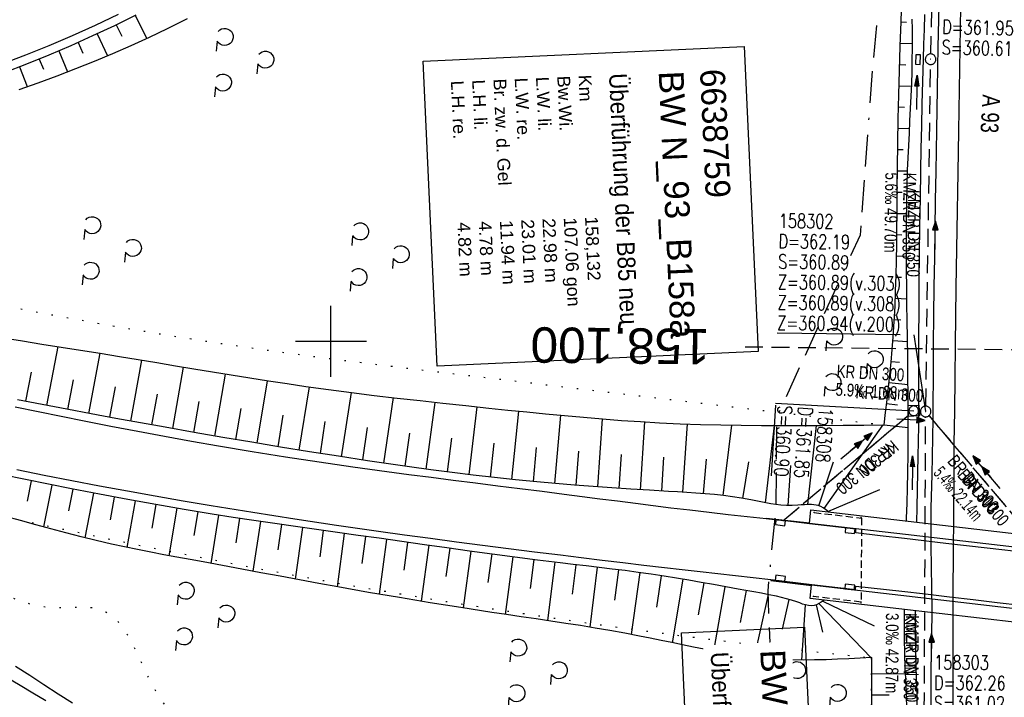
# Model space of a CAD drawing. Extents: x 510579 to 511204, y 466954 to 468018.
# Tile 21 of 48: x 510856 to 510995, y 467350 to 467445. Entities that reach past the tile are written whole.
import ezdxf
from ezdxf.enums import TextEntityAlignment as Align

# ---------------------------------------------------------------- set-up
doc = ezdxf.new("R2010")
doc.units = 0
doc.header["$LTSCALE"] = 10
doc.header["$MEASUREMENT"] = 0
for name, pattern in [('ACAD_ISO16W100', [73, 15, -6.5, 15, -6.5, 15, -7, 1, -7]), ('AUSGEZOGEN', [0]), ('LT00', [0]), ('LT07', [0.22, 0.02, -0.2]), ('LT12', [0.4, 0.3, -0.1]), ('LT17', [0.15, 0.1, -0.05]), ('STRICHLINIE2', [0.375, 0.25, -0.125])]:
    doc.linetypes.add(name, pattern=pattern)
doc.layers.get('0').update_dxf_attribs({"linetype": 'LT00'})
for name, color, linetype in [('--EK_BW_TEXT_A', 20, 'LT00'), ('--EK_FBR', 1, 'LT00'), ('--EK_Halt-Pfeil', 4, 'LT00'), ('--EK_Haltung', 7, 'STRICHLINIE2'), ('--EK_Haltung-Text', 140, 'LT00'), ('--EK_Schacht-Text', 5, 'LT00'), ('--EK_ST-93-1', 30, 'LT17'), ('--EL_Halt-Pfeil', 4, 'LT00'), ('--EL_Haltung', 182, 'STRICHLINIE2'), ('--EL_Haltung-Text', 182, 'LT00'), ('BAB-KABEL', 220, 'ACAD_ISO16W100'), ('BW_TEXT_A', 20, 'AUSGEZOGEN'), ('DFK_BES-NAME', 255, 'LT00'), ('DL', 182, 'LT12'), ('DL_PFEIL', 201, 'LT00'), ('DL_TEXT', 182, 'LT00'), ('GEHOELZ_SYMB', 252, 'Continuous'), ('PFEIL', 140, 'AUSGEZOGEN'), ('V100_AFBR_BAB', 250, 'LT00'), ('V100_BOESCH', 250, 'LT00'), ('V100_BOSCHUNG', 250, 'LT00'), ('V100_BR_KAPPE', 30, 'LT00'), ('V100_BR_WID', 30, 'LT17'), ('V100_GEHOELZ', 250, 'LT07'), ('V100_GRABEN', 250, 'LT00'), ('V100_H_BORD', 8, 'LT00'), ('V100_KA_MULD', 182, 'LT00'), ('V100_KA_PRUF', 182, 'LT00'), ('V100_LD_MARK', 250, 'LT00'), ('V100_RASTER', 250, 'LT00'), ('V100_SINKK', 182, 'LT00')]:
    doc.layers.add(name, color=color, linetype=linetype)
doc.styles.add('Beschrift', font='ARIAL.TTF')
doc.styles.add('Haltungsbeschriftung', font='ARIAL.TTF', dxfattribs={"width": 0.75})
doc.styles.add('schachtbeschriftung', font='romans.shx', dxfattribs={"width": 0.75, "height": 2})
doc.styles.get("Standard").update_dxf_attribs({"font": 'ARIAL.TTF'})

# ---------------------------------------------------------------- blocks, each defined once
blk = doc.blocks.new('GEHOELZ_SYMB')
at = {"layer": 'GEHOELZ_SYMB'}
blk.add_line((0, 0), (1.4, 0), dxfattribs=at)
blk.add_lwpolyline([(-1.39, 0.02), (-1.61, 0.22), (-1.78, 0.47), (-1.88, 0.76), (-1.9, 1.06), (-1.84, 1.36), (-1.72, 1.64), (-1.53, 1.87), (-1.28, 2.05), (-1, 2.16), (-0.7, 2.2), (-0.4, 2.16), (-0.12, 2.05), (0.13, 1.87), (0.32, 1.64), (0.44, 1.36), (0.5, 1.06), (0.48, 0.76), (0.38, 0.47), (0.21, 0.22), (-0.01, 0.02)], dxfattribs=at)
blk = doc.blocks.new('Pfreil3')
at = {"layer": 'PFEIL'}
blk.add_hatch(color=256, dxfattribs=at).paths.add_polyline_path([(-1.55, 0.27), (-1.55, -0.27), (0, 0)])
for p, q in [((-1.55, 0), (-4.83, 0)), ((-1.55, -0.27), (-1.55, 0.27)), ((-1.55, 0.27), (0, 0)), ((0, 0), (-1.55, -0.27))]:
    blk.add_line(p, q, dxfattribs=at)
blk = doc.blocks.new('SYMB0003')
at = {"color": 0, "linetype": 'ByBlock'}
for p, q in [((-0.015712, 0), (0.010166, 0.012015)), ((0, -0.021257), (-0.015712, 0)), ((0.010166, 0.012015), (0, -0.021257))]:
    blk.add_line(p, q, dxfattribs=at)
for points in [[(-0.031395, 0.499013), (-0.093691, 0.491144), (-0.154509, 0.475528), (-0.21289, 0.452414), (-0.267913, 0.422164), (-0.318712, 0.385257), (-0.364484, 0.342274), (-0.404509, 0.293893), (-0.438154, 0.240877), (-0.464888, 0.184062), (-0.484292, 0.124345), (-0.496058, 0.062667), (-0.5, 0)], [(-0.5, 0), (-0.496058, -0.062667), (-0.484292, -0.124345), (-0.464888, -0.184062), (-0.438154, -0.240877), (-0.404509, -0.293893), (-0.364485, -0.342274), (-0.318712, -0.385257), (-0.267914, -0.422164), (-0.21289, -0.452414), (-0.154509, -0.475529), (-0.093691, -0.491144), (-0.031395, -0.499014), (0.031395, -0.499014)], [(0.5, 0), (0.496057, 0.062667), (0.484292, 0.124345), (0.464888, 0.184062), (0.438153, 0.240877), (0.404509, 0.293893), (0.364484, 0.342274), (0.318712, 0.385257), (0.267913, 0.422164), (0.21289, 0.452414), (0.154509, 0.475528), (0.093691, 0.491144), (0.031395, 0.499013), (-0.031395, 0.499013)], [(0.031395, -0.499014), (0.093691, -0.491144), (0.154509, -0.475529), (0.21289, -0.452414), (0.267914, -0.422164), (0.318712, -0.385257), (0.364485, -0.342274), (0.404509, -0.293893), (0.438154, -0.240877), (0.464889, -0.184062), (0.484292, -0.124345), (0.496058, -0.062667), (0.5, 0)]]:
    blk.add_lwpolyline(points, dxfattribs=at)
blk = doc.blocks.new('SYMB0011')
at = {"color": 0, "linetype": 'ByBlock'}
for p, q in [((0.5, 0), (-0.5, 0)), ((0, 0.5), (0, -0.5))]:
    blk.add_line(p, q, dxfattribs=at)
blk = doc.blocks.new('SYMB0652')
at = {"color": 0, "linetype": 'ByBlock'}
blk.add_lwpolyline([(-0.15, -0.075), (0.15, -0.075), (0.15, 0.075), (-0.15, 0.075), (-0.15, -0.075)], dxfattribs=at)
blk = doc.blocks.new('SYMB1210')
at = {"color": 0, "linetype": 'ByBlock'}
blk.add_line((0.018815, -0.179014), (0.055623, -0.17119), dxfattribs=at)
for points in [[(-0.2, -0.2), (-0.2, 0.2), (0.2, 0.2), (0.2, -0.2), (-0.2, -0.2)], [(0.018815, 0.179014), (-0.018815, 0.179014), (-0.055623, 0.17119), (-0.09, 0.155885), (-0.120444, 0.133766), (-0.145623, 0.105801), (-0.164438, 0.073213), (-0.176067, 0.037424), (-0.18, 0)], [(-0.18, 0), (-0.176067, -0.037424), (-0.164438, -0.073213), (-0.145623, -0.105801), (-0.120444, -0.133766), (-0.09, -0.155885), (-0.055623, -0.17119), (-0.018815, -0.179014), (0.018815, -0.179014)], [(0.18, 0), (0.176067, 0.037424), (0.164438, 0.073213), (0.145623, 0.105801), (0.120444, 0.133766), (0.09, 0.155885), (0.055623, 0.17119), (0.018815, 0.179014)], [(0.055623, -0.17119), (0.09, -0.155885), (0.120444, -0.133766), (0.145623, -0.105801), (0.164438, -0.073213), (0.176067, -0.037424), (0.18, 0)]]:
    blk.add_lwpolyline(points, dxfattribs=at)
blk = doc.blocks.new('SYMB0070')
at = {"color": 0, "linetype": 'ByBlock'}
for p, q in [((-0.5, 0), (0.2, 0)), ((0.5, 0), (0.2, 0.1)), ((0.2, 0.1), (0.2, 0)), ((0.468, 0), (0.21, 0.086)), ((0.21, 0.086), (0.21, -0.086)), ((0.21, -0.086), (0.468, 0)), ((0.22, -0.072), (0.437, 0)), ((0.23, -0.058), (0.405, 0)), ((0.24, -0.045), (0.374, 0)), ((0.342, 0), (0.25, 0.031)), ((0.25, 0.031), (0.25, -0.031)), ((0.25, -0.031), (0.342, 0)), ((0.26, -0.017), (0.31, 0)), ((0.27, -0.003), (0.279, 0))]:
    blk.add_line(p, q, dxfattribs=at)
for points in [[(0.2, 0), (0.2, -0.1), (0.5, 0)], [(0.437, 0), (0.22, 0.072), (0.22, -0.072)], [(0.405, 0), (0.23, 0.058), (0.23, -0.058)], [(0.374, 0), (0.24, 0.045), (0.24, -0.045)], [(0.31, 0), (0.26, 0.017), (0.26, -0.017)], [(0.279, 0), (0.27, 0.003), (0.27, -0.003)]]:
    blk.add_lwpolyline(points, dxfattribs=at)

msp = doc.modelspace()

# ---------------------------------------------------------------- linework, layer by layer
at = {"layer": '--EK_FBR'}
for points in [[(510853.65, 467439.15), (510856.98, 467440.41), (510860.29, 467441.74), (510863.57, 467443.14), (510866.83, 467444.61), (510870.05, 467446.14)], [(510985.69, 467447.36), (510985.58, 467441.51), (510985.48, 467435.65), (510985.37, 467429.8), (510985.27, 467423.95), (510985.2, 467419.89), (510985.13, 467415.83), (510985.07, 467411.77), (510985.01, 467407.71), (510984.96, 467403.65), (510984.92, 467399.59), (510984.9, 467396.96), (510984.88, 467394.32), (510984.86, 467391.69), (510984.83, 467389.06), (510984.8, 467386.43), (510984.76, 467383.8), (510984.7, 467381.17), (510984.66, 467379.62), (510984.62, 467378.07), (510984.59, 467376.52), (510984.57, 467374.97), (510984.56, 467373.46), (510984.57, 467371.96), (510984.59, 467370.45), (510984.61, 467368.94), (510984.64, 467367.43), (510984.66, 467365.92), (510984.68, 467364.41), (510984.69, 467362.9), (510984.69, 467361.11), (510984.67, 467359.31), (510984.65, 467357.52), (510984.62, 467355.72), (510984.59, 467353.93), (510984.57, 467351.03), (510984.56, 467348.14)], [(510974, 467373.48), (510967.46, 467374.25), (510965.94, 467374.43), (510964.42, 467374.6), (510962.89, 467374.77), (510961.37, 467374.93), (510958.68, 467375.23), (510955.99, 467375.53), (510953.3, 467375.83), (510950.61, 467376.15), (510947.93, 467376.47), (510945.42, 467376.78), (510942.92, 467377.1), (510940.41, 467377.42), (510937.91, 467377.74), (510935.41, 467378.07), (510932.9, 467378.39), (510929.77, 467378.79), (510926.64, 467379.19), (510923.51, 467379.58), (510920.38, 467379.97), (510917.25, 467380.37), (510914.12, 467380.77), (510910.99, 467381.18), (510907.86, 467381.59), (510903.11, 467382.25), (510898.36, 467382.95), (510893.62, 467383.67), (510888.88, 467384.42), (510884.15, 467385.22), (510880.35, 467385.88), (510876.56, 467386.56), (510872.77, 467387.27), (510868.98, 467387.99), (510865.2, 467388.73), (510861.96, 467389.38), (510858.73, 467390.04), (510855.5, 467390.72)], [(510855.72, 467381.91), (510859.59, 467381.12), (510863.47, 467380.36), (510867.39, 467379.61), (510871.31, 467378.89), (510875.24, 467378.19), (510879.17, 467377.51), (510883.1, 467376.84), (510889, 467375.88), (510894.9, 467374.95), (510900.8, 467374.06), (510906.72, 467373.21), (510910.38, 467372.7), (510914.04, 467372.21), (510917.7, 467371.72), (510921.37, 467371.24), (510925.04, 467370.78), (510928.7, 467370.31), (510932.37, 467369.85), (510935.3, 467369.49), (510938.23, 467369.13), (510941.16, 467368.77), (510944.09, 467368.42), (510947.02, 467368.07), (510949.53, 467367.79), (510952.03, 467367.51), (510954.53, 467367.23), (510957.03, 467366.95), (510959.53, 467366.66), (510962.03, 467366.37), (510963.95, 467366.14), (510965.86, 467365.91), (510967.78, 467365.69), (510969.83, 467365.44), (510971.89, 467365.2), (510973.94, 467364.97)], [(510973.94, 467364.97), (510973.98, 467365.45), (510976.14, 467365.21), (510978.3, 467364.97), (510980.46, 467364.73), (510983.82, 467364.35), (510987.18, 467363.96), (510990.54, 467363.56), (510993.9, 467363.16), (510997.26, 467362.76), (511000.69, 467362.35), (511004.12, 467361.94), (511007.55, 467361.54), (511010.98, 467361.14), (511014.42, 467360.76), (511017.08, 467360.46), (511019.75, 467360.18), (511022.42, 467359.89), (511022.44, 467359.34)]]:
    msp.add_lwpolyline(points, dxfattribs=at)
at = {"layer": '--EK_FBR', "flags": 128}
msp.add_lwpolyline([(511022.45, 467367.83), (511022.45, 467367.35), (511018.54, 467367.8), (511014.63, 467368.25), (511010.55, 467368.72), (511006.46, 467369.2), (511002.38, 467369.67), (510998.3, 467370.15), (510992.49, 467370.82), (510986.68, 467371.49), (510980.88, 467372.17), (510977.44, 467372.56), (510974.01, 467372.96), (510974, 467373.48)], dxfattribs=at)
at = {"layer": '--EK_Haltung'}
for p, q in [((510984.56, 467440.54), (510985.65, 467488.64)), ((510983.86, 467390.84), (510984.53, 467439.04)), ((510963.7, 467374.68), (510981.43, 467389.58)), ((510982.91, 467390.15), (510983.1, 467390.14)), ((510983.65, 467347.97), (510983.84, 467389.34)), ((510997.66, 467373.77), (510984.33, 467389.52))]:
    msp.add_line(p, q, dxfattribs=at)
at = {"layer": '--EK_Schacht-Text', "flags": 128}
for points in [[(510982.17, 467400.93), (510983.84, 467390.09)], [(510962.66, 467391.27), (510982.16, 467390.19)]]:
    msp.add_lwpolyline(points, dxfattribs=at)
at = {"layer": '--EK_ST-93-1', "ltscale": 2.5}
msp.add_line((510998.38, 467398.76), (510958.39, 467399.17), dxfattribs=at)
at = {"layer": '--EL_Haltung'}
for p, q in [((510984.56, 467440.54), (510985.65, 467488.64)), ((510983.86, 467390.84), (510984.53, 467439.04)), ((510963.7, 467374.68), (510981.43, 467389.58)), ((510982.91, 467390.15), (510983.1, 467390.14)), ((510983.65, 467347.97), (510983.84, 467389.34)), ((510997.66, 467373.77), (510984.33, 467389.52))]:
    msp.add_line(p, q, dxfattribs=at)
at = {"layer": 'BAB-KABEL', "ltscale": 0.03, "flags": 128}
msp.add_lwpolyline([(510999.38, 467897.63), (510999.1, 467894.74), (510997.06, 467871.06), (510995.03, 467842.74), (510993.67, 467820.56), (510992.2, 467801.11), (510990.8, 467794.19), (510987.41, 467757.66), (510985.05, 467738.65), (510983.73, 467724.83), (510981.95, 467707.86), (510983.86, 467692.86), (510980.18, 467680.03), (510979.89, 467677.38), (510977.23, 467651.6), (510975.62, 467637.19), (510972.96, 467623.03), (510968.69, 467600.01), (510983.84, 467591.92), (510983.4, 467588.1), (510978.7, 467582.21), (510977.66, 467557.88), (510976.63, 467540.53), (510977.21, 467526.27), (510978.04, 467508.4), (510977.78, 467467.81), (510977.27, 467448.65), (510976.38, 467438.96), (510974.59, 467414.97), (510962.85, 467389.29), (510962.72, 467376.64), (510961.57, 467364.79), (510961.96, 467355.32), (510962.08, 467346.52), (510966.43, 467318.91), (510972.3, 467278.43), (510976.76, 467248.19), (510978.06, 467236.05), (510979.13, 467225.02), (510980.33, 467214.02), (510966.38, 467210.86), (510955.55, 467204.09), (510962.93, 467171.01), (510968.99, 467142.85), (510969.43, 467135.16), (510971.16, 467089.94), (510975.91, 466996.57), (510977.84, 466970.68)], dxfattribs=at)
at = {"layer": 'DL'}
for p, q in [((510963.7, 467374.68), (510981.43, 467389.58)), ((510997.66, 467373.77), (510984.33, 467389.52))]:
    msp.add_line(p, q, dxfattribs=at)
at = {"layer": 'V100_AFBR_BAB'}
for points in [[(510853.65, 467439.15), (510856.98, 467440.41), (510860.29, 467441.74), (510863.57, 467443.14), (510866.83, 467444.61), (510870.05, 467446.14)], [(510985.69, 467447.36), (510985.58, 467441.51), (510985.48, 467435.65), (510985.37, 467429.8), (510985.27, 467423.95), (510985.2, 467419.89), (510985.13, 467415.83), (510985.07, 467411.77), (510985.01, 467407.71), (510984.96, 467403.65), (510984.92, 467399.59), (510984.9, 467396.96), (510984.88, 467394.32), (510984.86, 467391.69), (510984.83, 467389.06), (510984.8, 467386.43), (510984.76, 467383.8), (510984.7, 467381.17), (510984.66, 467379.62), (510984.62, 467378.07), (510984.59, 467376.52), (510984.57, 467374.97), (510984.56, 467373.46), (510984.57, 467371.96), (510984.59, 467370.45), (510984.61, 467368.94), (510984.64, 467367.43), (510984.66, 467365.92), (510984.68, 467364.41), (510984.69, 467362.9), (510984.69, 467361.11), (510984.67, 467359.31), (510984.65, 467357.52), (510984.62, 467355.72), (510984.59, 467353.93), (510984.57, 467351.03), (510984.56, 467348.14)], [(510974, 467373.48), (510967.46, 467374.25), (510965.94, 467374.43), (510964.42, 467374.6), (510962.89, 467374.77), (510961.37, 467374.93), (510958.68, 467375.23), (510955.99, 467375.53), (510953.3, 467375.83), (510950.61, 467376.15), (510947.93, 467376.47), (510945.42, 467376.78), (510942.92, 467377.1), (510940.41, 467377.42), (510937.91, 467377.74), (510935.41, 467378.07), (510932.9, 467378.39), (510929.77, 467378.79), (510926.64, 467379.19), (510923.51, 467379.58), (510920.38, 467379.97), (510917.25, 467380.37), (510914.12, 467380.77), (510910.99, 467381.18), (510907.86, 467381.59), (510903.11, 467382.25), (510898.36, 467382.95), (510893.62, 467383.67), (510888.88, 467384.42), (510884.15, 467385.22), (510880.35, 467385.88), (510876.56, 467386.56), (510872.77, 467387.27), (510868.98, 467387.99), (510865.2, 467388.73), (510861.96, 467389.38), (510858.73, 467390.04), (510855.5, 467390.72)], [(510855.72, 467381.91), (510859.59, 467381.12), (510863.47, 467380.36), (510867.39, 467379.61), (510871.31, 467378.89), (510875.24, 467378.19), (510879.17, 467377.51), (510883.1, 467376.84), (510889, 467375.88), (510894.9, 467374.95), (510900.8, 467374.06), (510906.72, 467373.21), (510910.38, 467372.7), (510914.04, 467372.21), (510917.7, 467371.72), (510921.37, 467371.24), (510925.04, 467370.78), (510928.7, 467370.31), (510932.37, 467369.85), (510935.3, 467369.49), (510938.23, 467369.13), (510941.16, 467368.77), (510944.09, 467368.42), (510947.02, 467368.07), (510949.53, 467367.79), (510952.03, 467367.51), (510954.53, 467367.23), (510957.03, 467366.95), (510959.53, 467366.66), (510962.03, 467366.37), (510963.95, 467366.14), (510965.86, 467365.91), (510967.78, 467365.69), (510969.83, 467365.44), (510971.89, 467365.2), (510973.94, 467364.97)], [(510973.94, 467364.97), (510973.98, 467365.45), (510976.14, 467365.21), (510978.3, 467364.97), (510980.46, 467364.73), (510983.82, 467364.35), (510987.18, 467363.96), (510990.54, 467363.56), (510993.9, 467363.16), (510997.26, 467362.76), (511000.69, 467362.35), (511004.12, 467361.94), (511007.55, 467361.54), (511010.98, 467361.14), (511014.42, 467360.76), (511017.08, 467360.46), (511019.75, 467360.18), (511022.42, 467359.89), (511022.44, 467359.34)]]:
    msp.add_lwpolyline(points, dxfattribs=at)
at = {"layer": 'V100_AFBR_BAB', "flags": 128}
msp.add_lwpolyline([(511022.45, 467367.83), (511022.45, 467367.35), (511018.54, 467367.8), (511014.63, 467368.25), (511010.55, 467368.72), (511006.46, 467369.2), (511002.38, 467369.67), (510998.3, 467370.15), (510992.49, 467370.82), (510986.68, 467371.49), (510980.88, 467372.17), (510977.44, 467372.56), (510974.01, 467372.96), (510974, 467373.48)], dxfattribs=at)
at = {"layer": 'V100_BOESCH'}
for points in [[(510977.99, 467388.2), (510978.19, 467389.97), (510978.4, 467391.74), (510978.6, 467393.51), (510978.78, 467395.28), (510978.96, 467397.05), (510979.12, 467398.82), (510979.26, 467400.6), (510979.41, 467402.77), (510979.52, 467404.93), (510979.61, 467407.11), (510979.68, 467409.28), (510979.73, 467411.45), (510979.76, 467413.63), (510979.79, 467415.8), (510979.81, 467417.98), (510979.82, 467420.16), (510979.84, 467422.33), (510979.86, 467424.51), (510979.9, 467427.93), (510979.97, 467431.36), (510980.05, 467434.78), (510980.14, 467438.2), (510980.25, 467441.62), (510980.37, 467445.04), (510980.5, 467448.46)], [(510872.5, 467446.02), (510869.47, 467444.52), (510866.41, 467443.07), (510863.33, 467441.68), (510860.22, 467440.36), (510857.09, 467439.09), (510853.94, 467437.88)], [(510856.07, 467435.54), (510858.74, 467436.48), (510861.39, 467437.45), (510864.03, 467438.46), (510866.66, 467439.5), (510869.26, 467440.58), (510871.85, 467441.71), (510874.41, 467442.88), (510876.95, 467444.1), (510879.78, 467445.52)], [(510853.79, 467400.5), (510856.52, 467400.05), (510859.25, 467399.61), (510861.99, 467399.18), (510864.72, 467398.74), (510867.46, 467398.3), (510870.19, 467397.86), (510872.82, 467397.43), (510875.44, 467396.99), (510878.07, 467396.55), (510880.69, 467396.11), (510883.32, 467395.68), (510885.94, 467395.25), (510888.57, 467394.83), (510891.2, 467394.42), (510893.83, 467394.02), (510896.46, 467393.64), (510899.68, 467393.19), (510902.89, 467392.77), (510906.12, 467392.37), (510909.34, 467391.99), (510912.57, 467391.62), (510915.79, 467391.26), (510919.02, 467390.92), (510922.25, 467390.58), (510924.93, 467390.3), (510927.6, 467390.03), (510930.27, 467389.76), (510932.95, 467389.51), (510935.62, 467389.27), (510938.3, 467389.04), (510940.98, 467388.84), (510943.66, 467388.66), (510946.34, 467388.51), (510949.21, 467388.37), (510952.08, 467388.27), (510954.96, 467388.19), (510957.83, 467388.14), (510960.71, 467388.11), (510963.59, 467388.1), (510966.47, 467388.1), (510969.35, 467388.11), (510972.23, 467388.14), (510975.11, 467388.17), (510977.99, 467388.2)], [(510970.13, 467375.94), (510969.72, 467376.25), (510969.4, 467376.48), (510969.06, 467376.68), (510968.7, 467376.82), (510968.39, 467376.9), (510968.06, 467376.94), (510967.74, 467376.95), (510967.26, 467376.96), (510966.78, 467376.94), (510966.3, 467376.91), (510965.83, 467376.88), (510965.03, 467376.85), (510964.23, 467376.84), (510963.43, 467376.88), (510962.71, 467376.96), (510962, 467377.06), (510961.29, 467377.19), (510960.59, 467377.33), (510959.88, 467377.48), (510959.18, 467377.63), (510957.9, 467377.86), (510956.62, 467378.06), (510955.33, 467378.22), (510954.05, 467378.36), (510952.75, 467378.48), (510951.46, 467378.58), (510950.17, 467378.66), (510948.87, 467378.74), (510947.58, 467378.82), (510944.92, 467378.98), (510942.27, 467379.14), (510939.62, 467379.31), (510936.97, 467379.5), (510934.32, 467379.7), (510931.67, 467379.92), (510929.03, 467380.16), (510926.04, 467380.45), (510923.04, 467380.78), (510920.05, 467381.12), (510917.07, 467381.49), (510914.08, 467381.88), (510911.1, 467382.29), (510908.12, 467382.71), (510905.14, 467383.15), (510901.06, 467383.77), (510896.98, 467384.41), (510892.91, 467385.07), (510888.84, 467385.75), (510884.77, 467386.44), (510880.7, 467387.15), (510876.64, 467387.86), (510873.16, 467388.48), (510869.69, 467389.11), (510866.22, 467389.75), (510862.75, 467390.4), (510859.29, 467391.07), (510855.83, 467391.76)], [(510969.51, 467363.47), (510969.12, 467363.2), (510968.8, 467363), (510968.46, 467362.83), (510968.12, 467362.72), (510967.73, 467362.68), (510967.33, 467362.71), (510966.91, 467362.8), (510966.5, 467362.93), (510966.08, 467363.08), (510965.67, 467363.23), (510964.94, 467363.47), (510964.23, 467363.68), (510963.52, 467363.86), (510962.82, 467364.02), (510961.75, 467364.24), (510960.68, 467364.45), (510959.6, 467364.65), (510958.51, 467364.85), (510957.43, 467365.04), (510955.68, 467365.35), (510953.94, 467365.67), (510952.2, 467365.98), (510950.46, 467366.29), (510948.72, 467366.59), (510946.98, 467366.87), (510945.15, 467367.14), (510943.32, 467367.4), (510941.49, 467367.64), (510939.66, 467367.87), (510937.82, 467368.09), (510935.99, 467368.31), (510934.15, 467368.53), (510932.31, 467368.75), (510929.12, 467369.14), (510925.93, 467369.55), (510922.74, 467369.98), (510919.55, 467370.41), (510916.36, 467370.85), (510913.18, 467371.3), (510909.99, 467371.75), (510906.81, 467372.2), (510903.86, 467372.61), (510900.92, 467373.02), (510897.98, 467373.43), (510895.03, 467373.85), (510892.09, 467374.28), (510889.15, 467374.72), (510886.21, 467375.16), (510883.28, 467375.63), (510879.3, 467376.28), (510875.32, 467376.96), (510871.36, 467377.67), (510867.39, 467378.41), (510863.43, 467379.17), (510860.19, 467379.82), (510856.94, 467380.48), (510853.71, 467381.16)], [(510976.23, 467355.37), (510974.62, 467355.28), (510973.01, 467355.2), (510971.4, 467355.13), (510969.8, 467355.07), (510968.19, 467355.04), (510966.59, 467355.03), (510964.99, 467355.05), (510963.39, 467355.11), (510961.8, 467355.21), (510960.27, 467355.35), (510958.73, 467355.53), (510957.2, 467355.75), (510955.68, 467355.99), (510954.15, 467356.26), (510952.63, 467356.54), (510951.1, 467356.85), (510949.58, 467357.16), (510948.06, 467357.48), (510946.54, 467357.79), (510945.01, 467358.11), (510943.49, 467358.41), (510941.41, 467358.81), (510939.34, 467359.18), (510937.26, 467359.54), (510935.18, 467359.88), (510933.1, 467360.2), (510931.01, 467360.52), (510928.93, 467360.83), (510926.84, 467361.13), (510924.76, 467361.44), (510922.68, 467361.75), (510918.33, 467362.42), (510913.99, 467363.12), (510909.65, 467363.84), (510905.32, 467364.58), (510900.99, 467365.35), (510898.28, 467365.84), (510895.56, 467366.34), (510892.85, 467366.84), (510890.14, 467367.35), (510887.42, 467367.85), (510884.71, 467368.36), (510882, 467368.86), (510880.14, 467369.2), (510878.29, 467369.54), (510876.44, 467369.88), (510874.59, 467370.24), (510872.74, 467370.61), (510870.89, 467370.99), (510869.05, 467371.39), (510866.91, 467371.89), (510864.77, 467372.41), (510862.64, 467372.96), (510860.51, 467373.52), (510858.39, 467374.11), (510856.26, 467374.7), (510854.14, 467375.3)], [(510976.25, 467345.26), (510976.24, 467350.31), (510976.23, 467355.37)]]:
    msp.add_lwpolyline(points, dxfattribs=at)
at = {"layer": 'V100_BOSCHUNG'}
for p, q in [((510872.4, 467445.97), (510874.05, 467442.71)), ((510980.37, 467445.05), (510981.16, 467445.02)), ((510867.06, 467443.37), (510868.5, 467440.26)), ((510869.74, 467444.65), (510870.51, 467443.05)), ((510864.36, 467442.14), (510865.03, 467440.63)), ((510980.26, 467442.05), (510981.98, 467441.99)), ((510861.63, 467440.95), (510862.88, 467438.01)), ((510858.89, 467439.8), (510859.47, 467438.38)), ((510856.12, 467438.71), (510857.2, 467435.93)), ((510980.17, 467439.05), (510981.06, 467439.02)), ((510980.08, 467436.05), (510981.86, 467436)), ((510980, 467433.05), (510980.87, 467433.03)), ((510979.94, 467430.04), (510981.57, 467430.02)), ((510979.89, 467427.04), (510980.65, 467427.03)), ((510979.85, 467424.04), (510981.29, 467424.02)), ((510979.83, 467421.04), (510980.51, 467421.03)), ((510979.81, 467418.04), (510981.15, 467418.02)), ((510979.78, 467415.04), (510980.46, 467415.03)), ((510979.74, 467412.05), (510981.14, 467412.02)), ((510979.67, 467409.05), (510980.42, 467409.03)), ((510979.57, 467406.06), (510981.2, 467406)), ((510979.42, 467403.08), (510980.34, 467403.03)), ((510859.94, 467390.95), (510861.56, 467399.24)), ((510979.22, 467400.11), (510981.29, 467399.96)), ((510865.87, 467389.81), (510867.45, 467398.3)), ((510871.79, 467388.73), (510873.35, 467397.34)), ((510877.72, 467387.67), (510879.24, 467396.36)), ((510978.97, 467397.14), (510980.15, 467397.03)), ((510856.98, 467391.53), (510857.79, 467395.62)), ((510883.65, 467386.63), (510885.15, 467395.38)), ((510862.91, 467390.37), (510863.7, 467394.57)), ((510868.83, 467389.27), (510869.61, 467393.55)), ((510889.58, 467385.62), (510891.05, 467394.44)), ((510895.53, 467384.65), (510896.96, 467393.57)), ((510978.67, 467394.18), (510981.36, 467393.89)), ((510874.76, 467388.2), (510875.53, 467392.52)), ((510901.49, 467383.7), (510902.88, 467392.77)), ((510907.46, 467382.81), (510908.8, 467392.05)), ((510880.68, 467387.15), (510881.44, 467391.51)), ((510913.45, 467381.97), (510914.71, 467391.38)), ((510919.47, 467381.19), (510920.62, 467390.75)), ((510978.34, 467391.2), (510979.86, 467391.03)), ((510886.61, 467386.13), (510887.36, 467390.51)), ((510892.56, 467385.13), (510893.28, 467389.56)), ((510925.51, 467380.51), (510926.5, 467390.14)), ((510931.56, 467379.93), (510932.4, 467389.56)), ((510898.52, 467384.17), (510899.21, 467388.66)), ((510937.62, 467379.45), (510938.3, 467389.04)), ((510943.65, 467379.05), (510944.24, 467388.63)), ((510949.6, 467378.7), (510950.27, 467388.33)), ((510955.31, 467378.22), (510956.54, 467388.16)), ((510961.27, 467377.19), (510962.54, 467388.1)), ((510967.22, 467376.96), (510968.47, 467388.11)), ((510969.54, 467376.39), (510977.85, 467388.2)), ((510977.99, 467388.23), (510981.38, 467387.83)), ((510904.48, 467383.25), (510905.16, 467387.83)), ((510910.46, 467382.38), (510911.11, 467387.05)), ((510916.45, 467381.57), (510917.06, 467386.32)), ((510922.48, 467380.84), (510923.02, 467385.64)), ((510928.54, 467380.21), (510928.99, 467385.02)), ((510934.59, 467379.68), (510934.97, 467384.49)), ((510940.63, 467379.25), (510940.95, 467384.03)), ((510946.65, 467378.87), (510946.94, 467383.67)), ((510952.5, 467378.5), (510952.93, 467383.37)), ((510958.08, 467377.83), (510958.92, 467382.97)), ((510964.47, 467376.84), (510964.85, 467382.47)), ((510968.79, 467376.79), (510970.87, 467383.01)), ((510857.75, 467380.31), (510857.17, 467377.46)), ((510860.68, 467379.72), (510859.49, 467373.8)), ((510863.6, 467379.14), (510863.01, 467376.08)), ((510866.54, 467378.58), (510865.33, 467372.27)), ((510970.04, 467376), (510977.38, 467379.1)), ((510869.46, 467378.02), (510868.87, 467374.79)), ((510872.4, 467377.48), (510871.22, 467370.92)), ((510875.33, 467376.96), (510874.76, 467373.64)), ((510878.28, 467376.45), (510877.14, 467369.75)), ((510881.22, 467375.96), (510880.66, 467372.58)), ((510884.17, 467375.49), (510883.08, 467368.66)), ((510887.11, 467375.03), (510886.58, 467371.57)), ((510890.06, 467374.58), (510889.01, 467367.56)), ((510893.02, 467374.14), (510892.5, 467370.57)), ((510895.98, 467373.72), (510894.94, 467366.45)), ((510898.93, 467373.3), (510898.42, 467369.6)), ((510901.89, 467372.88), (510900.87, 467365.37)), ((510904.87, 467372.47), (510904.34, 467368.66)), ((510907.84, 467372.05), (510906.78, 467364.33)), ((510910.81, 467371.63), (510910.27, 467367.73)), ((510913.78, 467371.22), (510912.7, 467363.33)), ((510916.75, 467370.8), (510916.21, 467366.82)), ((510919.72, 467370.39), (510918.63, 467362.38)), ((510922.68, 467369.99), (510922.14, 467365.95)), ((510925.64, 467369.59), (510924.58, 467361.47)), ((510928.59, 467369.21), (510928.08, 467365.12)), ((510931.56, 467368.84), (510930.55, 467360.59)), ((510934.53, 467368.48), (510934.03, 467364.31)), ((510937.52, 467368.13), (510936.49, 467359.66)), ((510940.52, 467367.76), (510939.97, 467363.46)), ((510943.54, 467367.37), (510942.33, 467358.64)), ((510946.57, 467366.93), (510945.9, 467362.5)), ((510949.59, 467366.44), (510948.1, 467357.47)), ((510952.58, 467365.91), (510951.79, 467361.39)), ((510955.55, 467365.38), (510953.94, 467356.29)), ((510958.53, 467364.85), (510957.7, 467360.32)), ((510961.66, 467364.26), (510959.66, 467355.42)), ((510964.56, 467363.59), (510963.61, 467359.37)), ((510968.8, 467363), (510976.16, 467355.35)), ((510969.34, 467363.35), (510976.58, 467359.86)), ((510966.84, 467362.82), (510966.32, 467355.03)), ((510968.39, 467362.8), (510969.32, 467358.94)), ((510976.23, 467353.1), (510981, 467353.13)), ((510976.24, 467350.1), (510978.69, 467350.11))]:
    msp.add_line(p, q, dxfattribs=at)
at = {"layer": 'V100_BR_KAPPE'}
for points in [[(511028.58, 467369.14), (511028.35, 467367.27), (511014.73, 467368.8), (510998.4, 467370.7), (510980.98, 467372.72), (510967.47, 467374.28), (510967.67, 467376.22), (510981.37, 467374.64), (510998.72, 467372.6), (511015.36, 467370.68), (511028.58, 467369.14)], [(511028.66, 467358.56), (511028.44, 467356.63), (511014.08, 467358.31), (510997.13, 467360.26), (510980.07, 467362.24), (510967.54, 467363.7), (510967.77, 467365.63), (510980.33, 467364.17), (510997.26, 467362.2), (511014.38, 467360.2), (511028.66, 467358.56)]]:
    msp.add_lwpolyline(points, dxfattribs=at)
at = {"layer": 'V100_BR_WID'}
msp.add_lwpolyline([(510968.11, 467375.84), (510974.8, 467375.06), (510974.74, 467363.2), (510968.04, 467363.98)], dxfattribs=at)
at = {"layer": 'V100_GEHOELZ', "flags": 128}
for points in [[(510819.52, 467426.05), (510818.92, 467425.34), (510818.39, 467424.57), (510817.92, 467423.77), (510817.52, 467422.92), (510817.19, 467422.05), (510816.93, 467421.16), (510816.74, 467420.24), (510816.63, 467419.32), (510816.59, 467418.39), (510816.38, 467417.71), (510816.24, 467417.01), (510816.18, 467416.3), (510816.2, 467415.59), (510816.29, 467414.89), (510816.47, 467414.2), (510816.71, 467413.54), (510817.03, 467412.9), (510817.42, 467412.31), (510817.87, 467411.76), (510818.38, 467411.26), (510818.94, 467410.82), (510819.54, 467410.45), (510820.18, 467410.14), (510820.85, 467409.91), (510823.31, 467409.22), (510825.79, 467408.6), (510828.29, 467408.06), (510830.8, 467407.6), (510833.33, 467407.22), (510835.87, 467406.91), (510838.41, 467406.69), (510840.97, 467406.55), (510843.52, 467406.49), (510846.08, 467406.51), (510849.38, 467405.87), (510852.68, 467405.24), (510855.98, 467404.62), (510859.29, 467403.99), (510862.59, 467403.38), (510865.9, 467402.78), (510869.21, 467402.19), (510872.52, 467401.62), (510875.84, 467401.06), (510879.15, 467400.52), (510882.63, 467399.98), (510886.1, 467399.46), (510889.58, 467398.96), (510893.06, 467398.47), (510896.54, 467398), (510900.02, 467397.55), (510903.51, 467397.1), (510907, 467396.67), (510910.49, 467396.24), (510913.98, 467395.82), (510917.46, 467395.41), (510920.96, 467394.99), (510932.36, 467393.63), (510943.77, 467392.27), (510955.18, 467390.92), (510966.58, 467389.56), (510977.99, 467388.2)], [(510976.16, 467355.35), (510976.12, 467309.83), (510976.14, 467308.93), (510976.21, 467308.03), (510976.31, 467307.13), (510976.43, 467306.23), (510976.57, 467305.34), (510976.72, 467304.44), (510976.88, 467303.55), (510977.03, 467302.67), (510977.17, 467301.79), (510977.29, 467300.92), (510977.39, 467299.94), (510977.47, 467298.96), (510977.53, 467297.99), (510977.57, 467297.01), (510977.6, 467296.04), (510977.63, 467295.05), (510977.66, 467294.06), (510977.71, 467293.05), (510977.78, 467292.02), (510977.87, 467290.97), (510977.99, 467289.9), (510978.15, 467288.8), (510978.36, 467287.66), (510978.47, 467287.09), (510978.59, 467286.52), (510978.7, 467285.95), (510978.78, 467285.4), (510978.83, 467284.87), (510978.83, 467284.37), (510978.77, 467283.91), (510978.64, 467283.49), (510978.42, 467283.12), (510978.13, 467282.83), (510977.78, 467282.58), (510977.36, 467282.36), (510976.91, 467282.18), (510976.43, 467282.01), (510975.93, 467281.85), (510975.44, 467281.7), (510974.63, 467281.43), (510973.85, 467281.15), (510973.11, 467280.87), (510972.38, 467280.58), (510971.66, 467280.29), (510970.94, 467280), (510969.98, 467279.62), (510969.01, 467279.25), (510968.02, 467278.86), (510967.02, 467278.47), (510966.01, 467278.05), (510965.3, 467277.75), (510964.59, 467277.44), (510963.87, 467277.14), (510963.16, 467276.86), (510962.44, 467276.62), (510961.73, 467276.42), (510961.03, 467276.28), (510960.33, 467276.21), (510959.65, 467276.22), (510958.94, 467276.32), (510958.24, 467276.52), (510957.56, 467276.81), (510956.89, 467277.16), (510956.23, 467277.58), (510955.59, 467278.06), (510954.95, 467278.57), (510954.33, 467279.13), (510953.72, 467279.7), (510953.13, 467280.29), (510952.54, 467280.88), (510951.83, 467281.62), (510951.12, 467282.35), (510950.42, 467283.05), (510949.73, 467283.74), (510949.03, 467284.41), (510948.32, 467285.05), (510947.6, 467285.66), (510946.85, 467286.23), (510946.08, 467286.77), (510945.27, 467287.26), (510944.58, 467287.64), (510943.86, 467288), (510943.13, 467288.33), (510942.38, 467288.66), (510941.64, 467288.99), (510940.9, 467289.32), (510940.16, 467289.66), (510939.44, 467290.02), (510938.74, 467290.4), (510937.7, 467291.05), (510936.72, 467291.78), (510935.79, 467292.57), (510934.9, 467293.41), (510934.06, 467294.31), (510933.25, 467295.26), (510932.47, 467296.24), (510931.73, 467297.26), (510931, 467298.31), (510930.29, 467299.37), (510929.6, 467300.46), (510928.92, 467301.55), (510928.24, 467302.64), (510927.39, 467303.99), (510926.55, 467305.34), (510925.7, 467306.67), (510924.83, 467307.98), (510923.95, 467309.28), (510923.06, 467310.55), (510922.14, 467311.79), (510921.19, 467313), (510920.21, 467314.17), (510919.19, 467315.3), (510918.14, 467316.39), (510917.04, 467317.44), (510915.9, 467318.43), (510914.94, 467319.19), (510913.95, 467319.92), (510912.94, 467320.63), (510911.9, 467321.32), (510910.86, 467321.99), (510909.8, 467322.65), (510908.73, 467323.31), (510907.67, 467323.97), (510906.6, 467324.63), (510905.55, 467325.3), (510904.5, 467325.99), (510903.23, 467326.87), (510901.98, 467327.78), (510900.74, 467328.71), (510899.52, 467329.66), (510898.32, 467330.63), (510897.12, 467331.61), (510895.93, 467332.59), (510894.74, 467333.57), (510893.55, 467334.56), (510892.36, 467335.53), (510891.16, 467336.5), (510889.95, 467337.44), (510888.72, 467338.37), (510887.73, 467339.1), (510886.74, 467339.81), (510885.75, 467340.53), (510884.75, 467341.24), (510883.76, 467341.96), (510882.79, 467342.7), (510881.82, 467343.45), (510880.88, 467344.23), (510879.96, 467345.04), (510879.07, 467345.89), (510878.21, 467346.78), (510877.39, 467347.72), (510876.6, 467348.71), (510875.86, 467349.76), (510875.17, 467350.88), (510874.73, 467351.68), (510874.3, 467352.52), (510873.9, 467353.36), (510873.5, 467354.22), (510873.1, 467355.08), (510872.71, 467355.92), (510872.31, 467356.75), (510871.89, 467357.56), (510871.47, 467358.33), (510871.02, 467359.06), (510870.55, 467359.74), (510870.04, 467360.36), (510869.5, 467360.91), (510868.92, 467361.39), (510868.29, 467361.78), (510867.62, 467362.08), (510867.02, 467362.25), (510866.39, 467362.37), (510865.73, 467362.44), (510865.04, 467362.47), (510864.34, 467362.47), (510863.63, 467362.45), (510862.9, 467362.43), (510862.17, 467362.41), (510861.44, 467362.4), (510860.72, 467362.41), (510860, 467362.46), (510859.14, 467362.57), (510858.29, 467362.74), (510857.46, 467362.96), (510856.65, 467363.21), (510855.84, 467363.49), (510855.04, 467363.79), (510854.24, 467364.1), (510853.44, 467364.42), (510852.64, 467364.72), (510851.83, 467365.01), (510851.05, 467365.26), (510850.27, 467365.5), (510849.48, 467365.74), (510848.7, 467365.97), (510847.92, 467366.22), (510847.15, 467366.49), (510846.39, 467366.8), (510845.65, 467367.14), (510844.92, 467367.53), (510844.22, 467367.98), (510843.55, 467368.49), (510843.06, 467368.93), (510842.61, 467369.4), (510842.2, 467369.89), (510841.84, 467370.4), (510841.55, 467370.91), (510841.34, 467371.43), (510841.24, 467371.8), (510841.18, 467372.18), (510841.14, 467372.57), (510841.11, 467372.98), (510841.08, 467373.42), (510841.03, 467373.9), (510840.95, 467374.43), (510840.83, 467375.01), (510840.71, 467375.48), (510840.57, 467375.97), (510840.42, 467376.45), (510840.29, 467376.92), (510840.19, 467377.36), (510840.13, 467377.74), (510840.14, 467378.05), (510840.21, 467378.27), (510840.38, 467378.39), (510840.65, 467378.38), (510849.58, 467376.3), (510858.53, 467374.29), (510867.49, 467372.37), (510876.48, 467370.52), (510885.47, 467368.75), (510894.49, 467367.05), (510903.51, 467365.44), (510912.55, 467363.9), (510921.6, 467362.44), (510930.67, 467361.06), (510939.75, 467359.76), (510948.83, 467358.54), (510957.93, 467357.4), (510967.04, 467356.33), (510976.16, 467355.35)]]:
    msp.add_lwpolyline(points, dxfattribs=at)
at = {"layer": 'V100_GRABEN'}
for points in [[(510981.15, 467374.67), (510981.16, 467375.05), (510981.22, 467377.17), (510981.27, 467379.3), (510981.32, 467381.42), (510981.36, 467384.15), (510981.38, 467386.87), (510981.38, 467389.6), (510981.38, 467392.32), (510981.35, 467395.05), (510981.32, 467397.78), (510981.29, 467400.5), (510981.25, 467402.87), (510981.21, 467405.23), (510981.18, 467407.6), (510981.15, 467409.96), (510981.13, 467412.33), (510981.13, 467414.69), (510981.14, 467417.06), (510981.17, 467419.42), (510981.22, 467421.79), (510981.29, 467424.15), (510981.36, 467425.89), (510981.45, 467427.63), (510981.54, 467429.36), (510981.63, 467431.1), (510981.72, 467432.84), (510981.8, 467434.58), (510981.87, 467436.32), (510981.93, 467438.05), (510981.96, 467439.79), (510981.98, 467441.21), (510981.98, 467442.62), (510981.97, 467444.03), (510981.96, 467445.44)], [(510983.69, 467446.11), (510983.62, 467444), (510983.55, 467441.89), (510983.48, 467439.79), (510983.39, 467436.64), (510983.32, 467433.5), (510983.25, 467430.35), (510983.18, 467427.21), (510983.12, 467424.06), (510983.06, 467420.14), (510982.99, 467416.23), (510982.94, 467412.31), (510982.9, 467408.4), (510982.87, 467404.48), (510982.85, 467400.57), (510982.85, 467398.51), (510982.85, 467396.45), (510982.85, 467394.39), (510982.85, 467392.33), (510982.84, 467390.27), (510982.82, 467388.09), (510982.78, 467385.9), (510982.75, 467383.72), (510982.7, 467381.54), (510982.65, 467379.04), (510982.59, 467376.53), (510982.55, 467374.5)], [(510981.21, 467348.46), (510981.16, 467349.8), (510981.09, 467351.13), (510981.03, 467352.47), (510980.97, 467353.81), (510980.91, 467355.93), (510980.87, 467358.05), (510980.85, 467360.18), (510980.86, 467362.15)], [(510982.37, 467361.98), (510982.36, 467361.5), (510982.37, 467358.99), (510982.4, 467356.49), (510982.45, 467353.99), (510982.49, 467352.62), (510982.53, 467351.26), (510982.58, 467349.89), (510982.61, 467348.53)], [(510855.52, 467354.16), (510857.54, 467352.88), (510859.55, 467351.58), (510861.56, 467350.28), (510863.56, 467348.97)], [(510859.81, 467349.27), (510858, 467350.35), (510856.18, 467351.43), (510854.37, 467352.51)]]:
    msp.add_lwpolyline(points, dxfattribs=at)
at = {"layer": 'V100_H_BORD'}
for points in [[(510961.37, 467374.93), (510961.39, 467375.06), (510967.45, 467374.39)], [(510962.03, 467366.37), (510962.02, 467366.25), (510967.75, 467365.53)]]:
    msp.add_lwpolyline(points, dxfattribs=at)
at = {"layer": 'V100_LD_MARK'}
msp.add_lwpolyline([(510987.72, 467346.11), (510987.72, 467353.76), (510987.73, 467359.2), (510987.74, 467364.63), (510987.77, 467370.07), (510987.8, 467375.51), (510987.84, 467380.94), (510987.88, 467385.57), (510987.93, 467390.19), (510987.99, 467394.82), (510988.05, 467399.45), (510988.16, 467407.57), (510988.28, 467415.7), (510988.4, 467423.82), (510988.5, 467429.67), (510988.6, 467435.51), (510988.7, 467441.35), (510988.81, 467447.2)], dxfattribs=at)
at = {"layer": 'V100_RASTER'}
for p, q in [((510900, 467395), (510900, 467405)), ((510895, 467400), (510905, 467400))]:
    msp.add_line(p, q, dxfattribs=at)

# ---------------------------------------------------------------- block references
at = {"layer": '--EK_Halt-Pfeil', "zscale": 4}
for p, xscale, yscale, rotation in [((510985.19, 467414.93), 3.999999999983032, 4, 89.19862999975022), ((510981.78, 467388.94), 3.999999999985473, 4, 356.632629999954), ((510973.41, 467384.69), 4.000000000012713, 4.00000000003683, 39.6882), ((510991.76, 467382.29), 4.000000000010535, 4, 130.2323199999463), ((510984.67, 467356.76), 3.999999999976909, 4, 89.72740999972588)]:
    msp.add_blockref('SYMB0070', p, dxfattribs=dict(at, xscale=xscale, yscale=yscale, rotation=rotation))
at = {"layer": '--EL_Halt-Pfeil', "zscale": 4}
for p, xscale, yscale, rotation in [((510985.19, 467414.93), 3.999999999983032, 4, 89.19862999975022), ((510981.78, 467388.94), 3.999999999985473, 4, 356.632629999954), ((510973.41, 467384.69), 4.000000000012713, 4.00000000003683, 39.6882), ((510993.05, 467380.76), 4.000000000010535, 4, 130.2323199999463), ((510984.67, 467356.76), 3.999999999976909, 4, 89.72740999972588)]:
    msp.add_blockref('SYMB0070', p, dxfattribs=dict(at, xscale=xscale, yscale=yscale, rotation=rotation))
at = {"layer": 'DL_PFEIL', "zscale": 4}
for p, xscale, yscale, rotation in [((510974.75, 467385.8), 4.000000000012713, 4.00000000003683, 39.6882), ((510993.05, 467380.76), 4.000000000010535, 4, 130.2323199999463)]:
    msp.add_blockref('SYMB0070', p, dxfattribs=dict(at, xscale=xscale, yscale=yscale, rotation=rotation))
at = {"layer": 'GEHOELZ_SYMB'}
for p, rotation in [((510883.96, 467442.33), 264.7377000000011), ((510889.69, 467439.12), 264.7377000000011), ((510883.72, 467435.9), 264.7377000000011), ((510865.29, 467415.77), 264.7377000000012), ((510903.06, 467414.89), 264.7377000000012), ((510871.02, 467412.57), 264.7377000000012), ((510908.79, 467411.68), 264.7377000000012), ((510865.06, 467409.34), 264.7377000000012), ((510902.82, 467408.45), 264.7377000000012), ((510969.88, 467400.06), 264.7377000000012), ((510975.6, 467396.86), 264.7377000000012), ((510969.64, 467393.63), 264.7377000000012), ((510878.46, 467364.2), 264.7377000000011), ((510884.19, 467360.99), 264.7377000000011), ((510878.22, 467357.76), 264.7377000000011), ((510925.34, 467356.18), 264.7377000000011), ((510931.07, 467352.97), 264.7377000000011), ((510964.66, 467353), 264.7377000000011), ((510925.1, 467349.75), 264.7377000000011), ((510970.39, 467349.79), 264.7377000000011)]:
    msp.add_blockref('GEHOELZ_SYMB', p, dxfattribs=dict(at, rotation=rotation))
at = {"layer": 'PFEIL'}
for p, rotation in [((510982.63, 467437.52), 88.81327978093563), ((510982, 467383.86), 89.22710673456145)]:
    msp.add_blockref('Pfreil3', p, dxfattribs=dict(at, rotation=rotation))
at = {"layer": 'V100_BR_WID', "xscale": 0.09999999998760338, "yscale": 0.09999999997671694, "zscale": 0.1, "rotation": 272.6154099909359}
for p in [(510968.11, 467375.84), (510974.73, 467375.14), (510974.8, 467375.06), (510968.04, 467363.98), (510974.73, 467363.12), (510974.74, 467363.2)]:
    msp.add_blockref('SYMB0011', p, dxfattribs=at)
at = {"layer": 'V100_KA_MULD', "xscale": 3.800000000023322, "yscale": 3.799999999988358, "zscale": 3.8, "rotation": 272.6154100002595}
msp.add_blockref('SYMB1210', (510982.16, 467390.19), dxfattribs=at)
at = {"layer": 'V100_KA_PRUF', "xscale": 1.499999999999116, "yscale": 1.5, "zscale": 1.5, "rotation": 272.6154099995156}
for p in [(510984.54, 467439.79), (510983.84, 467390.09)]:
    msp.add_blockref('SYMB0003', p, dxfattribs=at)
at = {"layer": 'V100_SINKK', "zscale": 4.5}
for p, xscale, yscale, rotation in [((510982.75, 467439.74), 4.499999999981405, 4.499999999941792, 88.15212546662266), ((510963.36, 467374.39), 4.500000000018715, 4.5, 353.608715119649), ((510973.18, 467373.28), 4.500000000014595, 4.5, 173.262377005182), ((510963.35, 467366.57), 4.499999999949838, 4.500000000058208, 353.1731999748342), ((510973.14, 467365.34), 4.500000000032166, 4.5, 173.384525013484)]:
    msp.add_blockref('SYMB0652', p, dxfattribs=dict(at, xscale=xscale, yscale=yscale, rotation=rotation))

# ---------------------------------------------------------------- texts
at = {"layer": '--EK_Haltung-Text', "style": 'Haltungsbeschriftung'}
for s, rotation, width, p in [('5.6‰ 49.70m', -90.8014, 0.75, (510978.16, 467423.83)), ('KMZR DN 350', -90.8014, 0.75, (510980.72, 467423.79)), ('KR DN 300', -3.3674, 0.75, (510971.25, 467394.9)), ('5.9‰ 1.68m', -3.3674, 0.75, (510971.1, 467392.34)), ('KR DN 300', 219.6882, 0.75, (510978.35, 467385.71)), ('BR DN 300', -49.7677, 0.75, (510986.79, 467383.02)), ('5.4‰ 22.14m', -49.7677, 0.6, (510984.83, 467381.37)), ('3.0‰ 42.87m', -90.2726, 0.75, (510978.24, 467361.67)), ('KMZR DN 350', -90.2726, 0.75, (510980.8, 467361.66))]:
    msp.add_text(s, height=1.8, rotation=rotation, dxfattribs=dict(at, width=width)).set_placement(p)
at = {"layer": '--EK_Schacht-Text', "style": 'schachtbeschriftung', "width": 0.75}
for s, rotation, p in [('D=361.95', -1.2992, (510986.15, 467443.37)), ('S=360.61', -1.2992, (510986.08, 467440.49)), ('158302', -0.8014, (510963.12, 467416.01)), ('D=362.19', -0.8014, (510963.08, 467413.13)), ('S=360.89', -0.8014, (510963.03, 467410.25)), ('Z=360.89(v.303)', -0.8014, (510962.99, 467407.37)), ('Z=360.89(v.308)', -0.8014, (510962.95, 467404.49)), ('%%UZ=360.94(v.200)', -0.8014, (510962.91, 467401.61)), ('%%US=360.90', -93.3674, (510963.05, 467390.98)), ('D=361.85', -93.3674, (510965.92, 467390.81)), ('158308', -93.3674, (510968.8, 467390.65)), ('158303', -0.2726, (510985.03, 467353.7)), ('D=362.26', -0.2726, (510985.02, 467350.82)), ('S=361.02', -0.2726, (510985.01, 467347.94))]:
    msp.add_text(s, height=2, rotation=rotation, dxfattribs=at).set_placement(p)
at = {"layer": '--EL_Haltung-Text', "style": 'Haltungsbeschriftung', "width": 0.75}
for s, rotation, p in [('KMZR DN 350', -90.8014, (510981.37, 467421.35)), ('KR DN 300', -3.3674, (510973.92, 467391.96)), ('KR DN 300', 219.6882, (510978.35, 467385.71)), ('BR DN 300', -49.7677, (510988.21, 467381.03)), ('KMZR DN 350', -90.2726, (510981.08, 467361.34))]:
    msp.add_text(s, height=1.8, rotation=rotation, dxfattribs=at).set_placement(p)
at = {"layer": 'DFK_BES-NAME', "width": 0.75}
msp.add_text('A 93', height=2.5, rotation=266.6544, dxfattribs=at).set_placement((510991.88, 467434.84))
at = {"layer": 'DL_TEXT', "style": 'Haltungsbeschriftung', "width": 0.75}
for s, rotation, p in [('KR 300', 219.6882, (510979.07, 467386.15)), ('BR 300', -49.7677, (510988.84, 467380.3))]:
    msp.add_text(s, height=1.8, rotation=rotation, dxfattribs=at).set_placement(p)

# ---------------------------------------------------------------- next in the draw order: texts
at = {"layer": '--EK_BW_TEXT_A', "insert": (510964.02, 467356.6), "char_height": 2, "width": 37.5546, "attachment_point": 1, "rotation": 272.6154, "style": 'Beschrift', "bg_fill": 3, "box_fill_scale": 1.5, "bg_fill_color": 256, "bg_fill_transparency": 0}
msp.add_mtext('{\\fArial|b0|i0|c238|p34;\\H1.7499x;BW N_93_B15\\fArial|b0|i0|c0|p34;8a\\fArial|b0|i0|c238|p34;\\W0.8;\\P\\H0.3714x;\\W1;\\P\\H1.924x;\\W0.9;Überführung d\\fArial|b0|i0|c0|p34;er B85 neu}', dxfattribs=at)
at = {"layer": 'BW_TEXT_A', "insert": (510955.52, 467438.5), "char_height": 2, "width": 37.5546, "attachment_point": 1, "rotation": 272.6154, "style": 'Beschrift', "bg_fill": 3, "box_fill_scale": 1.5, "bg_fill_color": 256, "bg_fill_transparency": 0}
msp.add_mtext('{\\Funir_o|c0;\\H1.75x;6638759\\fArial|b0|i0|c238|p34;\\H0.5714x;\\P\\H1.75x;BW N_93_B15\\fArial|b0|i0|c0|p34;8a\\fArial|b0|i0|c238|p34;\\W0.8;\\P\\H0.3714x;\\W1;\\P\\H1.924x;\\W0.9;Überführung d\\fArial|b0|i0|c0|p34;er B85 neu\\fArial|b0|i0|c238|p34;\\P\\H0.1999x;\\W1;\\P\\pt8,20;\\H3.602x;K\\fArial|b0|i0|c0|p34;m^I^I\\fArial|b0|i0|c238|p34;15\\fArial|b0|i0|c0|p34;8\\fArial|b0|i0|c238|p34;,\\fArial|b0|i0|c0|p34;132\\fArial|b0|i0|c238|p34;\\PBw.Wi\\fArial|b0|i0|c0|p34;.^I^I107.06\\fArial|b0|i0|c238|p34; gon\\P\\pt20;\\fArial|b0|i0|c0|p34;L.W. li. ^I22.98 \\fArial|b0|i0|c238|p34;m\\fArial|b0|i0|c0|p34;\\PL.W. re.^I23.01 m\\fArial|b0|i0|c238|p34;\\PBr. zw. d. Gel\\fArial|b0|i0|c0|p34;^I11.94\\fArial|b0|i0|c238|p34; m\\P\\fArial|b0|i0|c0|p34;L.H. li. ^I\\fArial|b0|i0|c238|p34;4.\\fArial|b0|i0|c0|p34;78\\fArial|b0|i0|c238|p34; m\\fArial|b0|i0|c0|p34;\\PL.H. re.^I4.82 m}', dxfattribs=at)

# ---------------------------------------------------------------- next in the draw order: linework, layer by layer
at = {"layer": '--EK_BW_TEXT_A'}
msp.add_lwpolyline([(510966.77, 467359.68), (510968.73, 467316.66), (510951.37, 467315.86), (510949.41, 467358.88)], close=True, dxfattribs=at)
at = {"layer": 'BW_TEXT_A'}
msp.add_lwpolyline([(510958.27, 467441.58), (510960.23, 467398.56), (510914.97, 467396.49), (510913.01, 467439.51)], close=True, dxfattribs=at)

# ---------------------------------------------------------------- next in the draw order: texts
at = {"layer": '--EK_ST-93-1', "style": 'Beschrift'}
msp.add_text('158,100', height=5, rotation=-180.6201, dxfattribs=at).set_placement((510953.39, 467399.22), align=Align.MIDDLE_LEFT)

doc.saveas('drawing.dxf')
